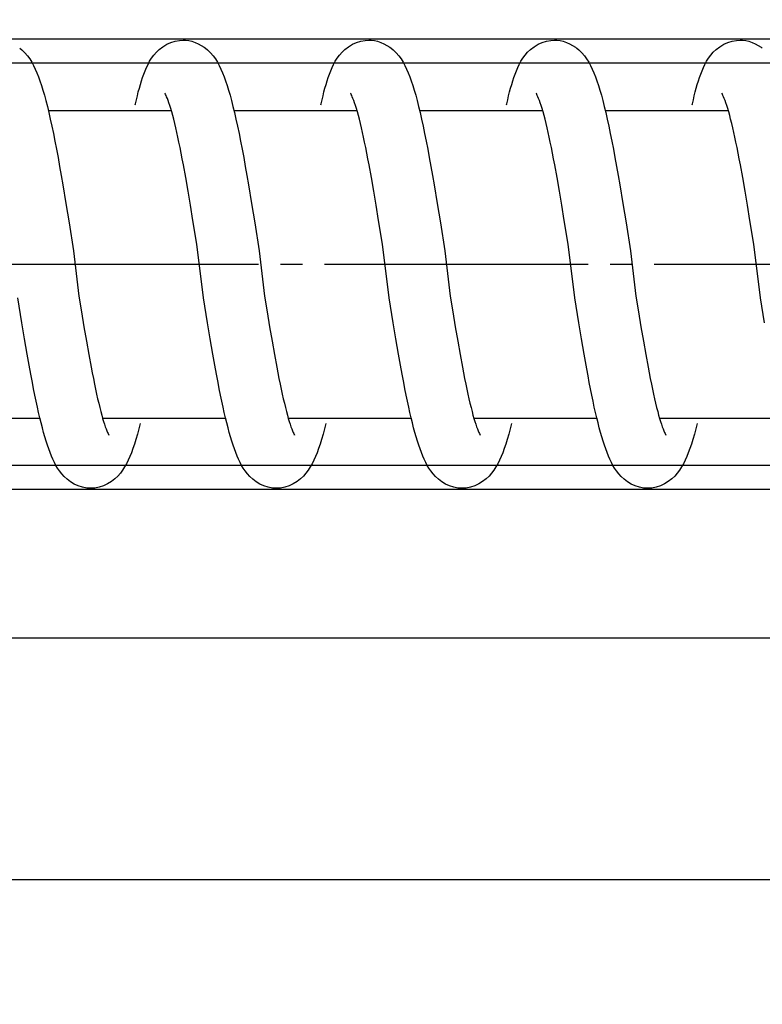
# Model space of a CAD drawing. Header units: millimetres. Extents: x 22865 to 60762, y -18816 to 15611.
# Tile 110 of 256: x 25863.95 to 25867.33, y 8445.53 to 8450.02. Entities that reach past the tile are written whole.
import ezdxf

# ---------------------------------------------------------------- set-up
doc = ezdxf.new("R2010")
doc.units = ezdxf.units.MM
doc.linetypes.add('DOT_CENTER', pattern=[14, 12, -1, 0, -1])
for name, color, linetype in [('1', 7, 'Continuous'), ('bramy przemyslowe', 5, 'Continuous'), ('BRO0010101338_PBL109', 7, 'Continuous'), ('WYMIARY', 6, 'Continuous'), ('Z3067109_AF2_PBL40', 7, 'Continuous')]:
    doc.layers.add(name, color=color, linetype=linetype)
doc.layers.add('projekt', color=6, linetype='Continuous', lineweight=9)
doc.styles.add('1-100', font='simplex.shx', dxfattribs={"width": 0.8, "height": 15})
doc.dimstyles.new('1-100', dxfattribs={"dimscale": 0.5, "dimtxt": 100, "dimasz": 1, "dimexe": 0.18, "dimexo": 0.0625, "dimgap": 5, "dimtad": 1, "dimdec": 1, "dimzin": 0, "dimdsep": 46, "dimtxsty": '1-100', "dimblk1": 'K', "dimblk2": 'K', "dimsah": 1, "dimcen": 0.09, "dimse1": 1, "dimse2": 1, "dimadec": 0, "dimazin": 0, "dimtfac": 1, "dimtdec": 1, "dimtofl": 0, "dimtmove": 0, "dimatfit": 3, "dimldrblk": 'K', "dimfxl": 0, "dimtolj": 1, "dimtzin": 0, "dimarcsym": 0})

# ---------------------------------------------------------------- blocks, each defined once
blk = doc.blocks.new('Unten_Z3067109_AF2_PBL40_', base_point=(3595.399, 4267.113))
at = {"layer": 'Z3067109_AF2_PBL40', "color": 2, "linetype": 'Continuous'}
for p, q in [((7051.454, 5492.113), (3809.059, 5492.113)), ((7053.454, 5481.113), (3809.059, 5481.113))]:
    blk.add_line(p, q, dxfattribs=at)
blk = doc.blocks.new('Federpuffer', base_point=(5695.326, 4642.646))
at = {"color": 2, "linetype": 'Continuous'}
for p, q in [((3660.246, 5963.382), (3660.135, 5963.377)), ((3660.41, 5963.372), (3660.245, 5963.382)), ((3660.606, 5963.337), (3660.41, 5963.372)), ((3660.798, 5963.277), (3660.606, 5963.337)), ((3660.988, 5963.191), (3660.798, 5963.277)), ((3668.694, 5963.382), (3668.582, 5963.377)), ((3668.858, 5963.372), (3668.693, 5963.382)), ((3669.053, 5963.337), (3668.858, 5963.372)), ((3669.245, 5963.277), (3669.053, 5963.337)), ((3669.436, 5963.191), (3669.245, 5963.277)), ((3677.141, 5963.382), (3677.03, 5963.377)), ((3677.305, 5963.372), (3677.14, 5963.382)), ((3677.501, 5963.337), (3677.305, 5963.372)), ((3677.693, 5963.277), (3677.501, 5963.337)), ((3677.883, 5963.191), (3677.693, 5963.277)), ((3685.589, 5963.382), (3685.477, 5963.377)), ((3685.753, 5963.372), (3685.588, 5963.382)), ((3685.948, 5963.337), (3685.753, 5963.372)), ((3686.14, 5963.277), (3685.948, 5963.337)), ((3686.33, 5963.191), (3686.14, 5963.277)), ((3661.17, 5963.081), (3660.988, 5963.191)), ((3661.329, 5962.957), (3661.17, 5963.081)), ((3661.464, 5962.828), (3661.329, 5962.957)), ((3661.58, 5962.693), (3661.464, 5962.828)), ((3667.444, 5962.8), (3667.327, 5962.663)), ((3667.579, 5962.933), (3667.444, 5962.8)), ((3667.676, 5963.014), (3667.579, 5962.933)), ((3667.681, 5963.018), (3667.676, 5963.014)), ((3669.617, 5963.081), (3669.436, 5963.191)), ((3669.776, 5962.957), (3669.617, 5963.081)), ((3669.911, 5962.828), (3669.776, 5962.957)), ((3670.028, 5962.693), (3669.911, 5962.828)), ((3675.891, 5962.8), (3675.775, 5962.663)), ((3676.027, 5962.933), (3675.891, 5962.8)), ((3676.124, 5963.014), (3676.027, 5962.933)), ((3676.128, 5963.018), (3676.124, 5963.014)), ((3678.065, 5963.081), (3677.883, 5963.191)), ((3678.224, 5962.957), (3678.065, 5963.081)), ((3678.358, 5962.828), (3678.224, 5962.957)), ((3678.475, 5962.693), (3678.358, 5962.828)), ((3684.339, 5962.8), (3684.222, 5962.663)), ((3684.474, 5962.933), (3684.339, 5962.8)), ((3684.571, 5963.014), (3684.474, 5962.933)), ((3684.576, 5963.018), (3684.571, 5963.014)), ((3686.512, 5963.081), (3686.33, 5963.191)), ((3686.671, 5962.957), (3686.512, 5963.081)), ((3686.806, 5962.828), (3686.671, 5962.957)), ((3686.923, 5962.693), (3686.806, 5962.828)), ((3692.786, 5962.8), (3692.67, 5962.663)), ((3692.922, 5962.933), (3692.786, 5962.8)), ((3693.018, 5963.014), (3692.922, 5962.933)), ((3693.023, 5963.018), (3693.018, 5963.014)), ((3661.681, 5962.555), (3661.58, 5962.693)), ((3661.767, 5962.418), (3661.681, 5962.555)), ((3661.843, 5962.279), (3661.767, 5962.418)), ((3667.134, 5962.376), (3667.05, 5962.223)), ((3667.226, 5962.523), (3667.134, 5962.376)), ((3667.327, 5962.663), (3667.226, 5962.523)), ((3670.129, 5962.555), (3670.028, 5962.693)), ((3670.215, 5962.418), (3670.129, 5962.555)), ((3670.29, 5962.279), (3670.215, 5962.418)), ((3675.581, 5962.376), (3675.498, 5962.223)), ((3675.673, 5962.523), (3675.581, 5962.376)), ((3675.775, 5962.663), (3675.673, 5962.523)), ((3678.576, 5962.555), (3678.475, 5962.693)), ((3678.662, 5962.418), (3678.576, 5962.555)), ((3678.738, 5962.279), (3678.662, 5962.418)), ((3684.029, 5962.376), (3683.945, 5962.223)), ((3684.12, 5962.523), (3684.029, 5962.376)), ((3684.222, 5962.663), (3684.12, 5962.523)), ((3687.023, 5962.555), (3686.923, 5962.693)), ((3687.11, 5962.418), (3687.023, 5962.555)), ((3687.185, 5962.279), (3687.11, 5962.418)), ((3692.476, 5962.376), (3692.392, 5962.223)), ((3692.568, 5962.523), (3692.476, 5962.376)), ((3692.67, 5962.663), (3692.568, 5962.523)), ((3661.912, 5962.137), (3661.843, 5962.279)), ((3661.975, 5961.989), (3661.912, 5962.137)), ((3662.034, 5961.838), (3661.975, 5961.989)), ((3666.899, 5961.894), (3666.827, 5961.714)), ((3666.973, 5962.064), (3666.899, 5961.894)), ((3667.05, 5962.223), (3666.973, 5962.064)), ((3670.359, 5962.137), (3670.29, 5962.279)), ((3670.423, 5961.989), (3670.359, 5962.137)), ((3670.482, 5961.838), (3670.423, 5961.989)), ((3675.346, 5961.894), (3675.275, 5961.714)), ((3675.42, 5962.064), (3675.346, 5961.894)), ((3675.498, 5962.223), (3675.42, 5962.064)), ((3678.807, 5962.137), (3678.738, 5962.279)), ((3678.87, 5961.989), (3678.807, 5962.137)), ((3678.929, 5961.838), (3678.87, 5961.989)), ((3683.793, 5961.894), (3683.722, 5961.714)), ((3683.867, 5962.064), (3683.793, 5961.894)), ((3683.945, 5962.223), (3683.867, 5962.064)), ((3687.254, 5962.137), (3687.185, 5962.279)), ((3687.318, 5961.989), (3687.254, 5962.137)), ((3687.377, 5961.838), (3687.318, 5961.989)), ((3692.241, 5961.894), (3692.169, 5961.714)), ((3692.315, 5962.064), (3692.241, 5961.894)), ((3692.392, 5962.223), (3692.315, 5962.064)), ((3662.09, 5961.683), (3662.034, 5961.838)), ((3662.142, 5961.524), (3662.09, 5961.683)), ((3662.191, 5961.361), (3662.142, 5961.524)), ((3666.758, 5961.522), (3666.69, 5961.318)), ((3666.827, 5961.714), (3666.758, 5961.522)), ((3670.537, 5961.683), (3670.482, 5961.838)), ((3670.589, 5961.524), (3670.537, 5961.683)), ((3670.638, 5961.361), (3670.589, 5961.524)), ((3675.206, 5961.522), (3675.138, 5961.318)), ((3675.275, 5961.714), (3675.206, 5961.522)), ((3678.984, 5961.683), (3678.929, 5961.838)), ((3679.036, 5961.524), (3678.984, 5961.683)), ((3679.086, 5961.361), (3679.036, 5961.524)), ((3683.653, 5961.522), (3683.585, 5961.318)), ((3683.722, 5961.714), (3683.653, 5961.522)), ((3687.432, 5961.683), (3687.377, 5961.838)), ((3687.484, 5961.524), (3687.432, 5961.683)), ((3687.533, 5961.361), (3687.484, 5961.524)), ((3692.1, 5961.522), (3692.032, 5961.318)), ((3692.169, 5961.714), (3692.1, 5961.522)), ((3662.238, 5961.194), (3662.191, 5961.361)), ((3662.284, 5961.022), (3662.238, 5961.194)), ((3662.327, 5960.845), (3662.284, 5961.022)), ((3666.623, 5961.102), (3666.557, 5960.871)), ((3666.69, 5961.318), (3666.623, 5961.102)), ((3670.685, 5961.194), (3670.638, 5961.361)), ((3670.731, 5961.022), (3670.685, 5961.194)), ((3670.775, 5960.845), (3670.731, 5961.022)), ((3675.071, 5961.102), (3675.004, 5960.871)), ((3675.138, 5961.318), (3675.071, 5961.102)), ((3679.133, 5961.194), (3679.086, 5961.361)), ((3679.178, 5961.022), (3679.133, 5961.194)), ((3679.222, 5960.845), (3679.178, 5961.022)), ((3683.518, 5961.102), (3683.452, 5960.871)), ((3683.585, 5961.318), (3683.518, 5961.102)), ((3687.58, 5961.194), (3687.533, 5961.361)), ((3687.626, 5961.022), (3687.58, 5961.194)), ((3687.67, 5960.845), (3687.626, 5961.022)), ((3691.965, 5961.102), (3691.899, 5960.871)), ((3692.032, 5961.318), (3691.965, 5961.102)), ((3660.85, 5960.402), (3660.89, 5960.524)), ((3660.89, 5960.524), (3660.928, 5960.633)), ((3660.928, 5960.633), (3660.963, 5960.726)), ((3660.963, 5960.726), (3660.995, 5960.805)), ((3660.995, 5960.805), (3661.023, 5960.868)), ((3661.023, 5960.868), (3661.046, 5960.914)), ((3661.046, 5960.914), (3661.063, 5960.945)), ((3661.063, 5960.945), (3661.072, 5960.96)), ((3661.069, 5960.956), (3661.066, 5960.952)), ((3661.072, 5960.96), (3661.069, 5960.956)), ((3662.37, 5960.664), (3662.327, 5960.845)), ((3662.411, 5960.477), (3662.37, 5960.664)), ((3666.491, 5960.626), (3666.424, 5960.363)), ((3666.557, 5960.871), (3666.491, 5960.626)), ((3669.297, 5960.402), (3669.337, 5960.524)), ((3669.337, 5960.524), (3669.375, 5960.633)), ((3669.375, 5960.633), (3669.411, 5960.726)), ((3669.411, 5960.726), (3669.443, 5960.805)), ((3669.443, 5960.805), (3669.471, 5960.868)), ((3669.471, 5960.868), (3669.493, 5960.914)), ((3669.493, 5960.914), (3669.51, 5960.945)), ((3669.51, 5960.945), (3669.519, 5960.96)), ((3669.516, 5960.956), (3669.513, 5960.952)), ((3669.519, 5960.96), (3669.516, 5960.956)), ((3670.817, 5960.664), (3670.775, 5960.845)), ((3670.859, 5960.477), (3670.817, 5960.664)), ((3674.938, 5960.626), (3674.871, 5960.363)), ((3675.004, 5960.871), (3674.938, 5960.626)), ((3677.745, 5960.402), (3677.785, 5960.524)), ((3677.785, 5960.524), (3677.823, 5960.633)), ((3677.823, 5960.633), (3677.858, 5960.726)), ((3677.858, 5960.726), (3677.89, 5960.805)), ((3677.89, 5960.805), (3677.918, 5960.868)), ((3677.918, 5960.868), (3677.941, 5960.914)), ((3677.941, 5960.914), (3677.958, 5960.945)), ((3677.958, 5960.945), (3677.967, 5960.96)), ((3677.963, 5960.956), (3677.961, 5960.952)), ((3677.967, 5960.96), (3677.963, 5960.956)), ((3679.265, 5960.664), (3679.222, 5960.845)), ((3679.306, 5960.477), (3679.265, 5960.664)), ((3683.385, 5960.626), (3683.319, 5960.363)), ((3683.452, 5960.871), (3683.385, 5960.626)), ((3686.192, 5960.402), (3686.232, 5960.524)), ((3686.232, 5960.524), (3686.27, 5960.633)), ((3686.27, 5960.633), (3686.305, 5960.726)), ((3686.305, 5960.726), (3686.337, 5960.805)), ((3686.337, 5960.805), (3686.366, 5960.868)), ((3686.366, 5960.868), (3686.388, 5960.914)), ((3686.388, 5960.914), (3686.405, 5960.945)), ((3686.405, 5960.945), (3686.414, 5960.96)), ((3686.411, 5960.956), (3686.408, 5960.952)), ((3686.414, 5960.96), (3686.411, 5960.956)), ((3687.712, 5960.664), (3687.67, 5960.845)), ((3687.754, 5960.477), (3687.712, 5960.664)), ((3691.833, 5960.626), (3691.766, 5960.363)), ((3691.899, 5960.871), (3691.833, 5960.626)), ((3660.719, 5959.952), (3660.764, 5960.115)), ((3660.764, 5960.115), (3660.808, 5960.265)), ((3666.375, 5960.182), (3660.779, 5960.182)), ((3660.808, 5960.265), (3660.85, 5960.402)), ((3662.421, 5960.432), (3662.411, 5960.477)), ((3666.357, 5960.085), (3666.289, 5959.788)), ((3666.424, 5960.363), (3666.357, 5960.085)), ((3669.167, 5959.952), (3669.212, 5960.115)), ((3669.212, 5960.115), (3669.255, 5960.265)), ((3674.818, 5960.182), (3669.222, 5960.182)), ((3669.255, 5960.265), (3669.297, 5960.402)), ((3670.868, 5960.432), (3670.859, 5960.477)), ((3674.804, 5960.085), (3674.736, 5959.788)), ((3674.871, 5960.363), (3674.804, 5960.085)), ((3677.614, 5959.952), (3677.659, 5960.115)), ((3677.659, 5960.115), (3677.703, 5960.265)), ((3683.27, 5960.182), (3677.663, 5960.182)), ((3677.703, 5960.265), (3677.745, 5960.402)), ((3679.316, 5960.432), (3679.306, 5960.477)), ((3683.252, 5960.085), (3683.184, 5959.788)), ((3683.319, 5960.363), (3683.252, 5960.085)), ((3686.062, 5959.952), (3686.106, 5960.115)), ((3686.106, 5960.115), (3686.15, 5960.265)), ((3691.717, 5960.182), (3686.125, 5960.182)), ((3686.15, 5960.265), (3686.192, 5960.402)), ((3687.763, 5960.432), (3687.754, 5960.477)), ((3691.699, 5960.085), (3691.631, 5959.788)), ((3691.766, 5960.363), (3691.699, 5960.085)), ((3660.627, 5959.59), (3660.674, 5959.777)), ((3660.674, 5959.777), (3660.719, 5959.952)), ((3666.289, 5959.788), (3666.22, 5959.472)), ((3669.074, 5959.59), (3669.121, 5959.777)), ((3669.121, 5959.777), (3669.167, 5959.952)), ((3674.736, 5959.788), (3674.668, 5959.472)), ((3677.522, 5959.59), (3677.568, 5959.777)), ((3677.568, 5959.777), (3677.614, 5959.952)), ((3683.184, 5959.788), (3683.115, 5959.472)), ((3685.969, 5959.59), (3686.016, 5959.777)), ((3686.016, 5959.777), (3686.062, 5959.952)), ((3691.631, 5959.788), (3691.562, 5959.472)), ((3660.483, 5958.962), (3660.532, 5959.182)), ((3660.532, 5959.182), (3660.58, 5959.392)), ((3660.58, 5959.392), (3660.627, 5959.59)), ((3666.22, 5959.472), (3666.151, 5959.138)), ((3668.93, 5958.962), (3668.979, 5959.182)), ((3668.979, 5959.182), (3669.027, 5959.392)), ((3669.027, 5959.392), (3669.074, 5959.59)), ((3674.668, 5959.472), (3674.598, 5959.138)), ((3677.378, 5958.962), (3677.426, 5959.182)), ((3677.426, 5959.182), (3677.474, 5959.392)), ((3677.474, 5959.392), (3677.522, 5959.59)), ((3683.115, 5959.472), (3683.045, 5959.138)), ((3685.825, 5958.962), (3685.874, 5959.182)), ((3685.874, 5959.182), (3685.922, 5959.392)), ((3685.922, 5959.392), (3685.969, 5959.59)), ((3691.562, 5959.472), (3691.493, 5959.138)), ((3660.384, 5958.489), (3660.434, 5958.731)), ((3660.384, 5958.489), (3660.434, 5958.731)), ((3660.434, 5958.731), (3660.483, 5958.962)), ((3666.08, 5958.787), (3666.009, 5958.418)), ((3666.08, 5958.787), (3666.009, 5958.418)), ((3666.151, 5959.138), (3666.08, 5958.787)), ((3668.831, 5958.489), (3668.881, 5958.731)), ((3668.831, 5958.489), (3668.881, 5958.731)), ((3668.881, 5958.731), (3668.93, 5958.962)), ((3674.528, 5958.787), (3674.457, 5958.418)), ((3674.528, 5958.787), (3674.457, 5958.418)), ((3674.598, 5959.138), (3674.528, 5958.787)), ((3677.279, 5958.489), (3677.329, 5958.731)), ((3677.279, 5958.489), (3677.329, 5958.731)), ((3677.329, 5958.731), (3677.378, 5958.962)), ((3682.975, 5958.787), (3682.904, 5958.418)), ((3682.975, 5958.787), (3682.904, 5958.418)), ((3683.045, 5959.138), (3682.975, 5958.787)), ((3685.726, 5958.489), (3685.776, 5958.731)), ((3685.726, 5958.489), (3685.776, 5958.731)), ((3685.776, 5958.731), (3685.825, 5958.962)), ((3691.423, 5958.787), (3691.352, 5958.418)), ((3691.423, 5958.787), (3691.352, 5958.418)), ((3691.493, 5959.138), (3691.423, 5958.787)), ((3660.334, 5958.237), (3660.384, 5958.489)), ((3660.334, 5958.237), (3660.384, 5958.489)), ((3666.009, 5958.418), (3665.937, 5958.032)), ((3666.009, 5958.418), (3665.937, 5958.032)), ((3668.781, 5958.237), (3668.831, 5958.489)), ((3668.781, 5958.237), (3668.831, 5958.489)), ((3674.457, 5958.418), (3674.385, 5958.032)), ((3674.457, 5958.418), (3674.385, 5958.032)), ((3677.228, 5958.237), (3677.279, 5958.489)), ((3677.228, 5958.237), (3677.279, 5958.489)), ((3682.904, 5958.418), (3682.832, 5958.032)), ((3682.904, 5958.418), (3682.832, 5958.032)), ((3685.676, 5958.237), (3685.726, 5958.489)), ((3685.676, 5958.237), (3685.726, 5958.489)), ((3691.352, 5958.418), (3691.28, 5958.032)), ((3691.352, 5958.418), (3691.28, 5958.032)), ((3660.231, 5957.702), (3660.283, 5957.974)), ((3660.231, 5957.702), (3660.283, 5957.974)), ((3660.283, 5957.974), (3660.334, 5958.237)), ((3660.283, 5957.974), (3660.334, 5958.237)), ((3665.937, 5958.032), (3665.865, 5957.634)), ((3665.937, 5958.032), (3665.865, 5957.634)), ((3668.679, 5957.702), (3668.73, 5957.974)), ((3668.679, 5957.702), (3668.73, 5957.974)), ((3668.73, 5957.974), (3668.781, 5958.237)), ((3668.73, 5957.974), (3668.781, 5958.237)), ((3674.385, 5958.032), (3674.313, 5957.634)), ((3674.385, 5958.032), (3674.313, 5957.634)), ((3677.126, 5957.702), (3677.177, 5957.974)), ((3677.126, 5957.702), (3677.177, 5957.974)), ((3677.177, 5957.974), (3677.228, 5958.237)), ((3677.177, 5957.974), (3677.228, 5958.237)), ((3682.832, 5958.032), (3682.76, 5957.634)), ((3682.832, 5958.032), (3682.76, 5957.634)), ((3685.573, 5957.702), (3685.625, 5957.974)), ((3685.573, 5957.702), (3685.625, 5957.974)), ((3685.625, 5957.974), (3685.676, 5958.237)), ((3685.625, 5957.974), (3685.676, 5958.237)), ((3691.28, 5958.032), (3691.208, 5957.634)), ((3691.28, 5958.032), (3691.208, 5957.634)), ((3660.126, 5957.127), (3660.231, 5957.702)), ((3665.865, 5957.634), (3665.793, 5957.223)), ((3668.574, 5957.127), (3668.679, 5957.702)), ((3674.313, 5957.634), (3674.241, 5957.223)), ((3677.021, 5957.127), (3677.126, 5957.702)), ((3682.76, 5957.634), (3682.688, 5957.223)), ((3685.469, 5957.127), (3685.573, 5957.702)), ((3691.208, 5957.634), (3691.136, 5957.223)), ((3660.019, 5956.514), (3660.126, 5957.127)), ((3665.793, 5957.223), (3665.721, 5956.802)), ((3668.467, 5956.514), (3668.574, 5957.127)), ((3674.241, 5957.223), (3674.168, 5956.802)), ((3676.914, 5956.514), (3677.021, 5957.127)), ((3682.688, 5957.223), (3682.616, 5956.802)), ((3685.361, 5956.514), (3685.469, 5957.127)), ((3691.136, 5957.223), (3691.063, 5956.802)), ((3659.909, 5955.864), (3660.019, 5956.514)), ((3665.721, 5956.802), (3665.578, 5955.941)), ((3668.357, 5955.864), (3668.467, 5956.514)), ((3674.168, 5956.802), (3674.025, 5955.941)), ((3676.804, 5955.864), (3676.914, 5956.514)), ((3682.616, 5956.802), (3682.472, 5955.941)), ((3685.252, 5955.864), (3685.361, 5956.514)), ((3691.063, 5956.802), (3690.92, 5955.941)), ((3659.797, 5955.178), (3659.909, 5955.864)), ((3665.578, 5955.941), (3665.436, 5955.07)), ((3668.244, 5955.178), (3668.357, 5955.864)), ((3674.025, 5955.941), (3673.884, 5955.07)), ((3676.691, 5955.178), (3676.804, 5955.864)), ((3682.472, 5955.941), (3682.331, 5955.07)), ((3685.139, 5955.178), (3685.252, 5955.864)), ((3690.92, 5955.941), (3690.779, 5955.07)), ((3659.622, 5954.089), (3659.797, 5955.178)), ((3668.069, 5954.089), (3668.244, 5955.178)), ((3676.517, 5954.089), (3676.691, 5955.178)), ((3684.964, 5954.089), (3685.139, 5955.178)), ((3659.316, 5951.655), (3659.622, 5954.089)), ((3667.763, 5951.655), (3668.069, 5954.089)), ((3676.21, 5951.655), (3676.517, 5954.089)), ((3684.658, 5951.655), (3684.964, 5954.089)), ((3659.131, 5950.511), (3659.316, 5951.655)), ((3664.986, 5951.732), (3664.869, 5951.012)), ((3667.579, 5950.511), (3667.763, 5951.655)), ((3673.433, 5951.732), (3673.317, 5951.012)), ((3676.026, 5950.511), (3676.21, 5951.655)), ((3681.881, 5951.732), (3681.764, 5951.012)), ((3684.473, 5950.511), (3684.658, 5951.655)), ((3690.328, 5951.732), (3690.212, 5951.012)), ((3692.921, 5950.511), (3693.105, 5951.655)), ((3664.869, 5951.012), (3664.756, 5950.326)), ((3673.317, 5951.012), (3673.203, 5950.326)), ((3681.764, 5951.012), (3681.651, 5950.326)), ((3690.212, 5951.012), (3690.098, 5950.326)), ((3664.756, 5950.326), (3664.646, 5949.678)), ((3667.458, 5949.781), (3667.579, 5950.511)), ((3673.203, 5950.326), (3673.093, 5949.678)), ((3675.905, 5949.781), (3676.026, 5950.511)), ((3681.651, 5950.326), (3681.54, 5949.678)), ((3684.353, 5949.781), (3684.473, 5950.511)), ((3690.098, 5950.326), (3689.988, 5949.678)), ((3692.8, 5949.781), (3692.921, 5950.511)), ((3667.339, 5949.084), (3667.458, 5949.781)), ((3675.786, 5949.084), (3675.905, 5949.781)), ((3684.234, 5949.084), (3684.353, 5949.781)), ((3692.681, 5949.084), (3692.8, 5949.781)), ((3664.646, 5949.678), (3664.538, 5949.069)), ((3673.093, 5949.678), (3672.985, 5949.069)), ((3681.54, 5949.678), (3681.433, 5949.069)), ((3689.988, 5949.678), (3689.88, 5949.069)), ((3664.538, 5949.069), (3664.433, 5948.501)), ((3667.221, 5948.423), (3667.339, 5949.084)), ((3672.985, 5949.069), (3672.881, 5948.501)), ((3675.669, 5948.423), (3675.786, 5949.084)), ((3681.433, 5949.069), (3681.328, 5948.501)), ((3684.116, 5948.423), (3684.234, 5949.084)), ((3689.88, 5949.069), (3689.775, 5948.501)), ((3692.563, 5948.423), (3692.681, 5949.084)), ((3664.433, 5948.501), (3664.382, 5948.233)), ((3667.163, 5948.107), (3667.221, 5948.423)), ((3672.881, 5948.501), (3672.829, 5948.233)), ((3675.61, 5948.107), (3675.669, 5948.423)), ((3681.328, 5948.501), (3681.277, 5948.233)), ((3684.058, 5948.107), (3684.116, 5948.423)), ((3689.775, 5948.501), (3689.724, 5948.233)), ((3692.505, 5948.107), (3692.563, 5948.423)), ((3664.331, 5947.976), (3664.281, 5947.729)), ((3664.382, 5948.233), (3664.331, 5947.976)), ((3667.105, 5947.801), (3667.163, 5948.107)), ((3672.778, 5947.976), (3672.728, 5947.729)), ((3672.829, 5948.233), (3672.778, 5947.976)), ((3675.552, 5947.801), (3675.61, 5948.107)), ((3681.226, 5947.976), (3681.176, 5947.729)), ((3681.277, 5948.233), (3681.226, 5947.976)), ((3684, 5947.801), (3684.058, 5948.107)), ((3689.673, 5947.976), (3689.623, 5947.729)), ((3689.724, 5948.233), (3689.673, 5947.976)), ((3692.447, 5947.801), (3692.505, 5948.107)), ((3664.281, 5947.729), (3664.231, 5947.493)), ((3667.048, 5947.505), (3667.105, 5947.801)), ((3672.728, 5947.729), (3672.679, 5947.493)), ((3675.495, 5947.505), (3675.552, 5947.801)), ((3681.176, 5947.729), (3681.126, 5947.493)), ((3683.942, 5947.505), (3684, 5947.801)), ((3689.623, 5947.729), (3689.574, 5947.493)), ((3692.39, 5947.505), (3692.447, 5947.801)), ((3664.183, 5947.269), (3664.134, 5947.055)), ((3664.231, 5947.493), (3664.183, 5947.269)), ((3666.933, 5946.946), (3666.99, 5947.22)), ((3666.99, 5947.22), (3667.048, 5947.505)), ((3672.63, 5947.269), (3672.582, 5947.055)), ((3672.679, 5947.493), (3672.63, 5947.269)), ((3675.381, 5946.946), (3675.438, 5947.22)), ((3675.438, 5947.22), (3675.495, 5947.505)), ((3681.077, 5947.269), (3681.029, 5947.055)), ((3681.126, 5947.493), (3681.077, 5947.269)), ((3683.828, 5946.946), (3683.885, 5947.22)), ((3683.885, 5947.22), (3683.942, 5947.505)), ((3689.525, 5947.269), (3689.477, 5947.055)), ((3689.574, 5947.493), (3689.525, 5947.269)), ((3692.276, 5946.946), (3692.332, 5947.22)), ((3692.332, 5947.22), (3692.39, 5947.505)), ((3664.041, 5946.663), (3663.995, 5946.484)), ((3664.087, 5946.853), (3664.041, 5946.663)), ((3664.134, 5947.055), (3664.087, 5946.853)), ((3666.82, 5946.429), (3666.877, 5946.682)), ((3666.877, 5946.682), (3666.933, 5946.946)), ((3672.488, 5946.663), (3672.442, 5946.484)), ((3672.535, 5946.853), (3672.488, 5946.663)), ((3672.582, 5947.055), (3672.535, 5946.853)), ((3675.267, 5946.429), (3675.324, 5946.682)), ((3675.324, 5946.682), (3675.381, 5946.946)), ((3680.935, 5946.663), (3680.89, 5946.484)), ((3680.982, 5946.853), (3680.935, 5946.663)), ((3681.029, 5947.055), (3680.982, 5946.853)), ((3683.715, 5946.429), (3683.771, 5946.682)), ((3683.771, 5946.682), (3683.828, 5946.946)), ((3689.383, 5946.663), (3689.337, 5946.484)), ((3689.429, 5946.853), (3689.383, 5946.663)), ((3689.477, 5947.055), (3689.429, 5946.853)), ((3692.162, 5946.429), (3692.219, 5946.682)), ((3692.219, 5946.682), (3692.276, 5946.946)), ((3663.914, 5946.182), (3658.322, 5946.182)), ((3663.95, 5946.318), (3663.907, 5946.164)), ((3663.995, 5946.484), (3663.95, 5946.318)), ((3666.707, 5945.955), (3666.764, 5946.187)), ((3666.764, 5946.187), (3666.82, 5946.429)), ((3672.37, 5946.182), (3666.775, 5946.182)), ((3672.398, 5946.318), (3672.354, 5946.164)), ((3672.442, 5946.484), (3672.398, 5946.318)), ((3675.155, 5945.955), (3675.211, 5946.187)), ((3675.211, 5946.187), (3675.267, 5946.429)), ((3680.824, 5946.182), (3675.229, 5946.182)), ((3680.845, 5946.318), (3680.802, 5946.164)), ((3680.89, 5946.484), (3680.845, 5946.318)), ((3683.602, 5945.955), (3683.658, 5946.187)), ((3683.658, 5946.187), (3683.715, 5946.429)), ((3689.254, 5946.182), (3683.685, 5946.182)), ((3689.254, 5946.182), (3689.249, 5946.164)), ((3689.292, 5946.318), (3689.254, 5946.182)), ((3689.337, 5946.484), (3689.292, 5946.318)), ((3692.049, 5945.955), (3692.106, 5946.187)), ((3692.106, 5946.187), (3692.162, 5946.429)), ((3697.707, 5946.182), (3692.111, 5946.182)), ((3663.786, 5945.783), (3663.75, 5945.684)), ((3663.824, 5945.897), (3663.786, 5945.783)), ((3663.865, 5946.024), (3663.824, 5945.897)), ((3663.907, 5946.164), (3663.865, 5946.024)), ((3666.594, 5945.523), (3666.651, 5945.734)), ((3666.651, 5945.734), (3666.707, 5945.955)), ((3672.233, 5945.783), (3672.197, 5945.684)), ((3672.272, 5945.897), (3672.233, 5945.783)), ((3672.312, 5946.024), (3672.272, 5945.897)), ((3672.354, 5946.164), (3672.312, 5946.024)), ((3675.041, 5945.523), (3675.098, 5945.734)), ((3675.098, 5945.734), (3675.155, 5945.955)), ((3680.681, 5945.783), (3680.645, 5945.684)), ((3680.719, 5945.897), (3680.681, 5945.783)), ((3680.759, 5946.024), (3680.719, 5945.897)), ((3680.802, 5946.164), (3680.759, 5946.024)), ((3683.489, 5945.523), (3683.545, 5945.734)), ((3683.545, 5945.734), (3683.602, 5945.955)), ((3689.128, 5945.783), (3689.092, 5945.684)), ((3689.166, 5945.897), (3689.128, 5945.783)), ((3689.207, 5946.024), (3689.166, 5945.897)), ((3689.249, 5946.164), (3689.207, 5946.024)), ((3691.936, 5945.523), (3691.993, 5945.734)), ((3691.993, 5945.734), (3692.049, 5945.955)), ((3663.623, 5945.402), (3663.63, 5945.412)), ((3663.628, 5945.411), (3663.623, 5945.402)), ((3663.642, 5945.435), (3663.628, 5945.411)), ((3663.63, 5945.412), (3663.637, 5945.42)), ((3663.661, 5945.474), (3663.642, 5945.435)), ((3663.687, 5945.529), (3663.661, 5945.474)), ((3663.717, 5945.599), (3663.687, 5945.529)), ((3663.75, 5945.684), (3663.717, 5945.599)), ((3666.479, 5945.129), (3666.537, 5945.321)), ((3666.537, 5945.321), (3666.594, 5945.523)), ((3672.07, 5945.402), (3672.078, 5945.412)), ((3672.076, 5945.411), (3672.07, 5945.402)), ((3672.089, 5945.435), (3672.076, 5945.411)), ((3672.078, 5945.412), (3672.084, 5945.42)), ((3672.109, 5945.474), (3672.089, 5945.435)), ((3672.135, 5945.529), (3672.109, 5945.474)), ((3672.164, 5945.599), (3672.135, 5945.529)), ((3672.197, 5945.684), (3672.164, 5945.599)), ((3674.926, 5945.129), (3674.984, 5945.321)), ((3674.984, 5945.321), (3675.041, 5945.523)), ((3680.517, 5945.402), (3680.525, 5945.412)), ((3680.523, 5945.411), (3680.517, 5945.402)), ((3680.536, 5945.435), (3680.523, 5945.411)), ((3680.525, 5945.412), (3680.532, 5945.42)), ((3680.556, 5945.474), (3680.536, 5945.435)), ((3680.582, 5945.529), (3680.556, 5945.474)), ((3680.612, 5945.599), (3680.582, 5945.529)), ((3680.645, 5945.684), (3680.612, 5945.599)), ((3683.374, 5945.129), (3683.431, 5945.321)), ((3683.431, 5945.321), (3683.489, 5945.523)), ((3688.965, 5945.402), (3688.972, 5945.412)), ((3688.97, 5945.411), (3688.965, 5945.402)), ((3688.984, 5945.435), (3688.97, 5945.411)), ((3688.972, 5945.412), (3688.979, 5945.42)), ((3689.004, 5945.474), (3688.984, 5945.435)), ((3689.029, 5945.529), (3689.004, 5945.474)), ((3689.059, 5945.599), (3689.029, 5945.529)), ((3689.092, 5945.684), (3689.059, 5945.599)), ((3691.821, 5945.129), (3691.879, 5945.321)), ((3691.879, 5945.321), (3691.936, 5945.523)), ((3666.36, 5944.772), (3666.42, 5944.946)), ((3666.42, 5944.946), (3666.479, 5945.129)), ((3674.808, 5944.772), (3674.867, 5944.946)), ((3674.867, 5944.946), (3674.926, 5945.129)), ((3683.255, 5944.772), (3683.315, 5944.946)), ((3683.315, 5944.946), (3683.374, 5945.129)), ((3691.702, 5944.772), (3691.762, 5944.946)), ((3691.762, 5944.946), (3691.821, 5945.129)), ((3666.171, 5944.303), (3666.236, 5944.451)), ((3666.236, 5944.451), (3666.299, 5944.607)), ((3666.299, 5944.607), (3666.36, 5944.772)), ((3674.619, 5944.303), (3674.684, 5944.451)), ((3674.684, 5944.451), (3674.746, 5944.607)), ((3674.746, 5944.607), (3674.808, 5944.772)), ((3683.066, 5944.303), (3683.131, 5944.451)), ((3683.131, 5944.451), (3683.194, 5944.607)), ((3683.194, 5944.607), (3683.255, 5944.772)), ((3691.514, 5944.303), (3691.578, 5944.451)), ((3691.578, 5944.451), (3691.641, 5944.607)), ((3691.641, 5944.607), (3691.702, 5944.772)), ((3665.955, 5943.898), (3666.031, 5944.027)), ((3666.031, 5944.027), (3666.103, 5944.161)), ((3666.103, 5944.161), (3666.171, 5944.303)), ((3674.402, 5943.898), (3674.479, 5944.027)), ((3674.479, 5944.027), (3674.551, 5944.161)), ((3674.551, 5944.161), (3674.619, 5944.303)), ((3682.849, 5943.898), (3682.926, 5944.027)), ((3682.926, 5944.027), (3682.998, 5944.161)), ((3682.998, 5944.161), (3683.066, 5944.303)), ((3691.297, 5943.898), (3691.374, 5944.027)), ((3691.374, 5944.027), (3691.445, 5944.161)), ((3691.445, 5944.161), (3691.514, 5944.303)), ((3665.524, 5943.396), (3665.655, 5943.517)), ((3665.655, 5943.517), (3665.769, 5943.642)), ((3665.769, 5943.642), (3665.868, 5943.77)), ((3665.868, 5943.77), (3665.955, 5943.898)), ((3673.972, 5943.396), (3674.102, 5943.517)), ((3674.102, 5943.517), (3674.216, 5943.642)), ((3674.216, 5943.642), (3674.316, 5943.77)), ((3674.316, 5943.77), (3674.402, 5943.898)), ((3682.419, 5943.396), (3682.549, 5943.517)), ((3682.549, 5943.517), (3682.663, 5943.642)), ((3682.663, 5943.642), (3682.763, 5943.77)), ((3682.763, 5943.77), (3682.849, 5943.898)), ((3690.867, 5943.396), (3690.997, 5943.517)), ((3690.997, 5943.517), (3691.111, 5943.642)), ((3691.111, 5943.642), (3691.21, 5943.77)), ((3691.21, 5943.77), (3691.297, 5943.898)), ((3664.829, 5943.031), (3665.018, 5943.092)), ((3665.018, 5943.092), (3665.201, 5943.176)), ((3665.201, 5943.176), (3665.373, 5943.281)), ((3665.373, 5943.281), (3665.524, 5943.396)), ((3673.277, 5943.031), (3673.466, 5943.092)), ((3673.466, 5943.092), (3673.649, 5943.176)), ((3673.649, 5943.176), (3673.82, 5943.281)), ((3673.82, 5943.281), (3673.972, 5943.396)), ((3681.724, 5943.031), (3681.913, 5943.092)), ((3681.913, 5943.092), (3682.096, 5943.176)), ((3682.096, 5943.176), (3682.268, 5943.281)), ((3682.268, 5943.281), (3682.419, 5943.396)), ((3690.172, 5943.031), (3690.36, 5943.092)), ((3690.36, 5943.092), (3690.543, 5943.176)), ((3690.543, 5943.176), (3690.715, 5943.281)), ((3690.715, 5943.281), (3690.867, 5943.396)), ((3664.448, 5942.982), (3664.633, 5942.993)), ((3664.633, 5942.993), (3664.829, 5943.031)), ((3672.895, 5942.982), (3673.081, 5942.993)), ((3673.081, 5942.993), (3673.277, 5943.031)), ((3681.343, 5942.982), (3681.528, 5942.993)), ((3681.528, 5942.993), (3681.724, 5943.031)), ((3689.79, 5942.982), (3689.975, 5942.993)), ((3689.975, 5942.993), (3690.172, 5943.031))]:
    blk.add_line(p, q, dxfattribs=at)
for points in [[(3660.135, 5963.377), (3659.99, 5963.359), (3659.845, 5963.327), (3659.699, 5963.279), (3659.555, 5963.217), (3659.419, 5963.144), (3659.293, 5963.062), (3659.234, 5963.018)], [(3668.582, 5963.377), (3668.438, 5963.359), (3668.293, 5963.327), (3668.146, 5963.279), (3668.002, 5963.217), (3667.866, 5963.144), (3667.74, 5963.062), (3667.681, 5963.018)], [(3677.03, 5963.377), (3676.885, 5963.359), (3676.74, 5963.327), (3676.594, 5963.279), (3676.45, 5963.217), (3676.314, 5963.144), (3676.188, 5963.062), (3676.128, 5963.018)], [(3685.477, 5963.377), (3685.332, 5963.359), (3685.187, 5963.327), (3685.041, 5963.279), (3684.897, 5963.217), (3684.761, 5963.144), (3684.635, 5963.062), (3684.576, 5963.018)], [(3665.436, 5955.07), (3665.234, 5953.793), (3664.986, 5951.732)], [(3673.884, 5955.07), (3673.681, 5953.793), (3673.433, 5951.732)], [(3682.331, 5955.07), (3682.128, 5953.793), (3681.881, 5951.732)], [(3690.779, 5955.07), (3690.576, 5953.793), (3690.328, 5951.732)], [(3662.195, 5945.932), (3662.257, 5945.691), (3662.325, 5945.443), (3662.393, 5945.21), (3662.461, 5944.993), (3662.53, 5944.79), (3662.6, 5944.6), (3662.671, 5944.424), (3662.746, 5944.257), (3662.824, 5944.102), (3662.906, 5943.955), (3662.998, 5943.813), (3663.102, 5943.673), (3663.22, 5943.538), (3663.355, 5943.41), (3663.51, 5943.289), (3663.686, 5943.181), (3663.873, 5943.094), (3664.064, 5943.032), (3664.262, 5942.993), (3664.448, 5942.982)], [(3670.643, 5945.932), (3670.704, 5945.691), (3670.772, 5945.443), (3670.84, 5945.21), (3670.908, 5944.993), (3670.977, 5944.79), (3671.047, 5944.6), (3671.119, 5944.424), (3671.193, 5944.257), (3671.271, 5944.102), (3671.354, 5943.955), (3671.445, 5943.813), (3671.55, 5943.673), (3671.668, 5943.538), (3671.802, 5943.41), (3671.958, 5943.289), (3672.134, 5943.181), (3672.32, 5943.094), (3672.512, 5943.032), (3672.71, 5942.993), (3672.896, 5942.982)], [(3679.09, 5945.932), (3679.152, 5945.691), (3679.22, 5945.443), (3679.287, 5945.21), (3679.356, 5944.993), (3679.425, 5944.79), (3679.495, 5944.6), (3679.566, 5944.424), (3679.641, 5944.257), (3679.719, 5944.102), (3679.801, 5943.955), (3679.893, 5943.813), (3679.997, 5943.673), (3680.115, 5943.538), (3680.25, 5943.41), (3680.405, 5943.289), (3680.581, 5943.181), (3680.767, 5943.094), (3680.959, 5943.032), (3681.157, 5942.993), (3681.343, 5942.982)], [(3687.538, 5945.932), (3687.599, 5945.691), (3687.667, 5945.443), (3687.735, 5945.21), (3687.803, 5944.993), (3687.872, 5944.79), (3687.942, 5944.6), (3688.014, 5944.424), (3688.088, 5944.257), (3688.166, 5944.102), (3688.248, 5943.955), (3688.34, 5943.813), (3688.444, 5943.673), (3688.563, 5943.538), (3688.697, 5943.41), (3688.853, 5943.289), (3689.028, 5943.181), (3689.215, 5943.094), (3689.406, 5943.032), (3689.604, 5942.993), (3689.791, 5942.982)]]:
    blk.add_lwpolyline(points, dxfattribs=at)
at = {"layer": '1', "color": 2, "linetype": 'DOT_CENTER'}
blk.add_line((3889.161, 5953.182), (3441.399, 5953.182), dxfattribs=at)
blk = doc.blocks.new('Federpuffer_kurz', base_point=(-138.118, 6771.403))
at = {"layer": '1'}
blk.add_blockref('Federpuffer', (5695.326, 4642.646), dxfattribs=at)
blk = doc.blocks.new('TOP__9', base_point=(5361.164, 5382.834))
blk.add_blockref('Federpuffer_kurz', (1975.19, 5327.334))
blk = doc.blocks.new('BRO0010101338_PBL109', base_point=(110.745, -703.859))
at = {"layer": 'BRO0010101338_PBL109', "color": 2, "linetype": 'Continuous'}
for p, q in [((4215.306, 5963.443), (3461.646, 5963.443)), ((4215.306, 5962.343), (3461.646, 5962.343)), ((4215.306, 5944.043), (3461.646, 5944.043)), ((4215.306, 5942.943), (3461.646, 5942.943))]:
    blk.add_line(p, q, dxfattribs=at)
blk = doc.blocks.new('TOP__10', base_point=(-2780.136, -2516.234))
blk.add_blockref('TOP__9', (5361.164, 5382.834))
at = {"layer": 'BRO0010101338_PBL109'}
blk.add_blockref('BRO0010101338_PBL109', (2224.053, -2147.929), dxfattribs=at)
blk = doc.blocks.new('blok222')
at = {"layer": '1', "color": 2}
blk.add_line((61297.494, 15367.408), (63456.501, 15367.408), dxfattribs=at)
at = {"xscale": -1}
blk.add_blockref('TOP__10', (70131.084, 8370.062), dxfattribs=at)
at = {"layer": '1', "xscale": -1}
blk.add_blockref('Unten_Z3067109_AF2_PBL40_', (64689.626, 14153.408), dxfattribs=at)
blk = doc.blocks.new('K')
for p, q in [((0, -19.1141), (0, 19.1141)), ((-19.1141, 0), (19.1141, 0))]:
    blk.add_line(p, q)
blk.add_circle((0, 0), 2.0161)
blk = doc.blocks.new('*D1772')
at = {"layer": 'WYMIARY', "color": 0, "lineweight": -2}
blk.add_line((25666.9323, 8352.4218), (26205.9323, 8352.4218), dxfattribs=at)
at = {"layer": 'WYMIARY', "color": 0, "linetype": 'ByBlock', "lineweight": -2, "xscale": 0.5, "yscale": 0.5, "zscale": 0.5, "rotation": 180}
blk.add_blockref('K', (25666.4323, 8352.4218), dxfattribs=at)
at = {"layer": 'WYMIARY', "color": 0, "linetype": 'ByBlock', "lineweight": -2, "xscale": 0.5, "yscale": 0.5, "zscale": 0.5}
blk.add_blockref('K', (26206.4323, 8352.4218), dxfattribs=at)
at = {"layer": 'WYMIARY', "color": 0, "ltscale": 0.2, "insert": (25936.4323, 8362.4218), "char_height": 15, "attachment_point": 5, "style": '1-100'}
blk.add_mtext('\\A1;540', dxfattribs=at)
blk = doc.blocks.new('*D2030')
at = {"layer": 'projekt', "color": 0, "lineweight": -2, "ltscale": 0.2}
blk.add_line((27131.166, 11439.6662), (23567.166, 11439.6662), dxfattribs=at)
at = {"layer": 'projekt', "color": 0, "linetype": 'ByBlock', "lineweight": -2, "xscale": 0.5, "yscale": 0.5, "zscale": 0.5, "rotation": 180}
blk.add_blockref('K', (23566.666, 11439.6662), dxfattribs=at)
at = {"layer": 'projekt', "color": 0, "linetype": 'ByBlock', "lineweight": -2, "xscale": 0.5, "yscale": 0.5, "zscale": 0.5}
blk.add_blockref('K', (27131.666, 11439.6662), dxfattribs=at)
at = {"layer": 'projekt', "color": 0, "ltscale": 0.2, "insert": (25349.166, 11449.6662), "char_height": 15, "attachment_point": 5, "style": '1-100'}
blk.add_mtext('\\A1;3565.0', dxfattribs=at)

msp = doc.modelspace()

# ---------------------------------------------------------------- block references
at = {"layer": 'bramy przemyslowe', "color": 0, "xscale": 0.1, "yscale": 0.1, "zscale": 0.1}
msp.add_blockref('blok222', (19709.4922, 6909.3617), dxfattribs=at)

# ---------------------------------------------------------------- dimensions: what is measured, and where the dimension line sits
at = {"layer": 'projekt', "color": 5, "ltscale": 0.2}
dim = msp.add_linear_dim(base=(23566.666, 11439.6662), p1=(27131.666, 6344.0632), p2=(23566.666, 6344.0632), dimstyle='1-100', dxfattribs=at)
dim.commit()
dim.dimension.update_dxf_attribs({"geometry": '*D2030', "text_midpoint": (25349.166, 11449.6662)})
at = {"layer": 'WYMIARY'}
dim = msp.add_linear_dim(base=(26206.4323, 8352.4218), p1=(25666.4323, 8499.9616), p2=(26206.4323, 8499.9616), dimstyle='1-100', override={"dimdec": 0, "dimtxsty": '1-100', "dimldrblk": 'K'}, dxfattribs=at)
dim.commit()
dim.dimension.update_dxf_attribs({"geometry": '*D1772', "text_midpoint": (25936.4323, 8362.4218)})

doc.saveas('drawing.dxf')
